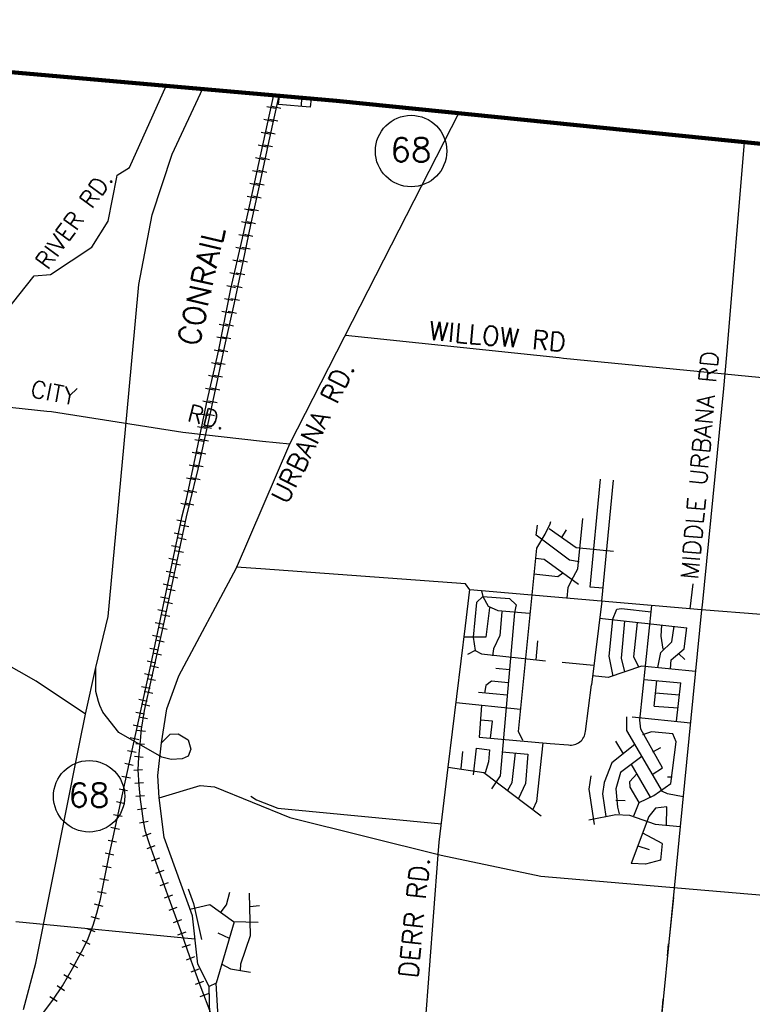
# Model space of a CAD drawing. Header units: feet. Extents: x 1615653 to 1618118, y 708897 to 711917.
# Tile 41 of 183: x 1618075 to 1618084, y 710539 to 710550. Entities that reach past the tile are written whole.
import ezdxf

# ---------------------------------------------------------------- set-up
doc = ezdxf.new("R2010")
doc.units = ezdxf.units.FT
doc.header["$LTSCALE"] = 20
doc.header["$MEASUREMENT"] = 0
for name, color, linetype in [('17_TRAIN_TRAKS', 254, 'Continuous'), ('35_INTERSTATE_ROADS', 130, 'Continuous'), ('36_MAJOR_ROADS', 130, 'Continuous'), ('37_MINOR_ROADS', 130, 'Continuous'), ('38_TOWN_ROADS', 130, 'Continuous'), ('ROAD-TEXT', 2, 'Continuous')]:
    doc.layers.add(name, color=color, linetype=linetype)
doc.layers.add('30_COUNTY_BORDER', color=6, linetype='Continuous', lineweight=100)
doc.styles.add('ROMANS', font='romans')
doc.styles.get("Standard").update_dxf_attribs({"font": 'simplex.shx'})

msp = doc.modelspace()

# ---------------------------------------------------------------- linework, layer by layer
at = {"layer": '17_TRAIN_TRAKS', "linetype": 'Continuous'}
for points in [[(1618077.1821, 710544.12991), (1618077.23341, 710544.33593), (1618077.35111, 710544.87643), (1618077.46478, 710545.42798), (1618077.60461, 710546.04784), (1618077.74143, 710546.74406), (1618077.87824, 710547.32574), (1618078.01606, 710547.97173), (1618078.23453, 710548.96536)], [(1618077.23441, 710544.13387), (1618077.27163, 710544.29273), (1618077.36821, 710544.67952), (1618077.4507, 710545.0653), (1618077.50603, 710545.30541), (1618077.58852, 710545.69622), (1618077.67302, 710546.09104), (1618077.78368, 710546.58432), (1618077.88427, 710547.0555), (1618077.9728, 710547.47745), (1618078.06434, 710547.89035), (1618078.19009, 710548.47405), (1618078.29502, 710548.95976)], [(1618078.25136, 710548.80907), (1618078.15369, 710548.83054)], [(1618078.31405, 710548.81107), (1618078.21631, 710548.83219)], [(1618078.21915, 710548.66256), (1618078.12148, 710548.68404)], [(1618078.28238, 710548.66445), (1618078.18463, 710548.68557)], [(1618078.18693, 710548.51606), (1618078.08927, 710548.53754)], [(1618078.25071, 710548.51784), (1618078.15296, 710548.53895)], [(1618078.15472, 710548.36956), (1618078.05706, 710548.39104)], [(1618078.21909, 710548.37123), (1618078.12133, 710548.39229)], [(1618078.12251, 710548.22306), (1618078.02485, 710548.24454)], [(1618078.1875, 710548.2246), (1618078.08974, 710548.24566)], [(1618078.0903, 710548.07656), (1618077.99263, 710548.09804)], [(1618078.15591, 710548.07796), (1618078.05815, 710548.09902)], [(1618078.05835, 710547.93032), (1618077.96055, 710547.95119)], [(1618078.12432, 710547.93133), (1618078.02656, 710547.95239)], [(1618078.02705, 710547.78363), (1618077.92925, 710547.80449)], [(1618078.09209, 710547.78452), (1618077.99447, 710547.80617)], [(1618077.99575, 710547.63693), (1618077.89795, 710547.65779)], [(1618078.05963, 710547.63808), (1618077.962, 710547.65972)], [(1618077.96446, 710547.49023), (1618077.86666, 710547.51109)], [(1618078.02716, 710547.49164), (1618077.92953, 710547.51328)], [(1618077.93316, 710547.34353), (1618077.83536, 710547.3644)], [(1618077.9962, 710547.34545), (1618077.89833, 710547.36598)], [(1618077.89917, 710547.19637), (1618077.80183, 710547.21926)], [(1618077.9654, 710547.19864), (1618077.86753, 710547.21918)], [(1618077.86483, 710547.05035), (1618077.76749, 710547.07325)], [(1618077.93459, 710547.05184), (1618077.83672, 710547.07238)], [(1618077.83049, 710546.90434), (1618077.73314, 710546.92723)], [(1618077.90326, 710546.90497), (1618077.80547, 710546.92585)], [(1618077.79615, 710546.75832), (1618077.6988, 710546.78122)], [(1618077.87194, 710546.75828), (1618077.77415, 710546.77915)], [(1618077.76666, 710546.61315), (1618077.66854, 710546.63243)], [(1618077.84063, 710546.61158), (1618077.74283, 710546.63246)], [(1618077.73773, 710546.46596), (1618077.63961, 710546.48525)], [(1618077.80807, 710546.46463), (1618077.71049, 710546.48652)], [(1618077.70881, 710546.31878), (1618077.61069, 710546.33806)], [(1618077.77524, 710546.31827), (1618077.67766, 710546.34016)], [(1618077.67989, 710546.17159), (1618077.58176, 710546.19088)], [(1618077.7424, 710546.1719), (1618077.64483, 710546.19379)], [(1618077.65029, 710546.02313), (1618077.55274, 710546.04513)], [(1618077.71021, 710546.0259), (1618077.61242, 710546.04683)], [(1618077.61729, 710545.8768), (1618077.51974, 710545.89881)], [(1618077.67882, 710545.87923), (1618077.58103, 710545.90015)], [(1618077.58428, 710545.73048), (1618077.48673, 710545.75249)], [(1618077.64743, 710545.73255), (1618077.54964, 710545.75348)], [(1618077.55127, 710545.58416), (1618077.45372, 710545.60616)], [(1618077.61634, 710545.58595), (1618077.5185, 710545.6066)], [(1618077.51826, 710545.43783), (1618077.42071, 710545.45984)], [(1618077.58536, 710545.43918), (1618077.48752, 710545.45983)], [(1618077.48779, 710545.29192), (1618077.38985, 710545.3121)], [(1618077.55414, 710545.29153), (1618077.45669, 710545.31398)], [(1618077.45751, 710545.145), (1618077.35957, 710545.16519)], [(1618077.52045, 710545.14536), (1618077.42301, 710545.16781)], [(1618077.42723, 710544.99809), (1618077.32929, 710545.01828)], [(1618077.48781, 710544.99977), (1618077.39002, 710545.02068)], [(1618077.39667, 710544.85067), (1618077.29896, 710544.87195)], [(1618077.45645, 710544.85308), (1618077.35866, 710544.87399)], [(1618077.36475, 710544.7041), (1618077.26704, 710544.72538)], [(1618077.42509, 710544.7064), (1618077.3273, 710544.72731)], [(1618077.33284, 710544.55754), (1618077.23513, 710544.57882)], [(1618077.38963, 710544.55891), (1618077.29261, 710544.58314)], [(1618077.30092, 710544.41097), (1618077.20321, 710544.43225)], [(1618077.35329, 710544.41338), (1618077.25627, 710544.43761)], [(1618077.26687, 710544.26338), (1618077.16983, 710544.28755)], [(1618077.31731, 710544.26851), (1618077.21995, 710544.29132)], [(1618075.50418, 710538.3354), (1618075.70368, 710538.60195), (1618075.81498, 710538.76625), (1618075.92728, 710538.9637), (1618076.03058, 710539.15205), (1618076.09973, 710539.28635), (1618076.16493, 710539.4597), (1618076.20603, 710539.595), (1618076.24913, 710539.7553), (1618076.27523, 710539.8956), (1618076.34943, 710540.25535), (1618076.54993, 710541.18325), (1618076.82568, 710542.43485), (1618077.18098, 710544.12835)], [(1618077.51248, 710538.45262), (1618077.40319, 710538.74122), (1618077.27585, 710539.08392), (1618077.16857, 710539.39456), (1618077.02118, 710539.80141), (1618076.81263, 710540.38962), (1618076.7655, 710540.53191), (1618076.74345, 710540.64815), (1618076.7264, 710540.76339), (1618076.70635, 710540.89867), (1618076.69331, 710541.06401), (1618076.68128, 710541.23737), (1618076.6883, 710541.38267), (1618076.70334, 710541.53298), (1618076.71738, 710541.70534), (1618076.75347, 710541.91778), (1618076.83368, 710542.27552), (1618076.97105, 710542.88878), (1618077.23318, 710544.13315)], [(1618077.22105, 710544.07586), (1618077.12318, 710544.09639)], [(1618077.19025, 710543.92905), (1618077.09238, 710543.94959)], [(1618077.26045, 710544.02004), (1618077.1626, 710544.04066)], [(1618077.22953, 710543.87326), (1618077.13168, 710543.89388)], [(1618077.15945, 710543.78225), (1618077.06158, 710543.80278)], [(1618077.19861, 710543.72649), (1618077.10076, 710543.7471)], [(1618077.12865, 710543.63544), (1618077.03078, 710543.65598)], [(1618077.16769, 710543.57971), (1618077.06984, 710543.60032)], [(1618077.09785, 710543.48864), (1618076.99998, 710543.50917)], [(1618077.13677, 710543.43293), (1618077.03892, 710543.45354)], [(1618077.06705, 710543.34184), (1618076.96919, 710543.36237)], [(1618077.10585, 710543.28615), (1618077.008, 710543.30676)], [(1618077.03625, 710543.19503), (1618076.93839, 710543.21557)], [(1618077.07493, 710543.13937), (1618076.97708, 710543.15998)], [(1618077.00545, 710543.04823), (1618076.90759, 710543.06876)], [(1618076.97466, 710542.90143), (1618076.87679, 710542.92196)], [(1618077.04401, 710542.99259), (1618076.94616, 710543.01321)], [(1618077.01254, 710542.84528), (1618076.91496, 710542.86714)], [(1618076.94386, 710542.75462), (1618076.84599, 710542.77515)], [(1618076.97976, 710542.69891), (1618076.88217, 710542.72077)], [(1618076.91306, 710542.60782), (1618076.81519, 710542.62835)], [(1618076.88226, 710542.46101), (1618076.78439, 710542.48155)], [(1618076.94697, 710542.55254), (1618076.84939, 710542.57439)], [(1618076.91418, 710542.40616), (1618076.8166, 710542.42802)], [(1618076.85024, 710542.31396), (1618076.75258, 710542.33547)], [(1618076.8814, 710542.25978), (1618076.78382, 710542.28166)], [(1618076.81797, 710542.16747), (1618076.72031, 710542.18899)], [(1618076.84858, 710542.11341), (1618076.751, 710542.13529)], [(1618076.78569, 710542.02098), (1618076.68804, 710542.0425)], [(1618076.81576, 710541.96705), (1618076.71818, 710541.98893)], [(1618076.75342, 710541.8745), (1618076.65576, 710541.89601)], [(1618076.78798, 710541.82235), (1618076.68939, 710541.8391)], [(1618076.72115, 710541.72801), (1618076.62349, 710541.74952)], [(1618076.76536, 710541.67854), (1618076.66569, 710541.68666)], [(1618076.68887, 710541.58152), (1618076.59122, 710541.60304)], [(1618076.6566, 710541.43504), (1618076.55894, 710541.45655)], [(1618076.75318, 710541.52904), (1618076.65351, 710541.53716)], [(1618076.73817, 710541.37886), (1618076.63866, 710541.38882)], [(1618076.62433, 710541.28855), (1618076.52667, 710541.31006)], [(1618076.73139, 710541.23749), (1618076.63163, 710541.23056)], [(1618076.59222, 710541.14223), (1618076.49447, 710541.16335)], [(1618076.56054, 710540.99562), (1618076.46279, 710541.01674)], [(1618076.74178, 710541.08785), (1618076.64202, 710541.08092)], [(1618076.75334, 710540.93876), (1618076.65365, 710540.9309)], [(1618076.52886, 710540.849), (1618076.43111, 710540.87012)], [(1618076.77248, 710540.79351), (1618076.67356, 710540.77884)], [(1618076.49718, 710540.70238), (1618076.39943, 710540.7235)], [(1618076.4655, 710540.55577), (1618076.36775, 710540.57689)], [(1618076.79452, 710540.64718), (1618076.69628, 710540.62854)], [(1618076.82622, 710540.50761), (1618076.73129, 710540.47617)], [(1618076.43382, 710540.40915), (1618076.33607, 710540.43027)], [(1618076.87388, 710540.36649), (1618076.77963, 710540.33307)], [(1618076.40213, 710540.26253), (1618076.30439, 710540.28366)], [(1618076.924, 710540.22511), (1618076.82975, 710540.1917)], [(1618076.37176, 710540.11612), (1618076.27383, 710540.13632)], [(1618076.34146, 710539.96921), (1618076.24353, 710539.98941)], [(1618076.97413, 710540.08374), (1618076.87988, 710540.05032)], [(1618077.02426, 710539.94236), (1618076.93001, 710539.90894)], [(1618076.31258, 710539.82302), (1618076.21427, 710539.84131)], [(1618077.07438, 710539.80135), (1618076.98036, 710539.76729)], [(1618076.27877, 710539.67296), (1618076.1822, 710539.69893)], [(1618077.12548, 710539.66032), (1618077.03146, 710539.62626)], [(1618076.23764, 710539.52705), (1618076.14196, 710539.55612)], [(1618077.17657, 710539.51929), (1618077.08255, 710539.48523)], [(1618076.18905, 710539.3818), (1618076.09545, 710539.41701)], [(1618077.22741, 710539.37737), (1618077.13289, 710539.34473)], [(1618076.13081, 710539.23749), (1618076.0419, 710539.28327)], [(1618077.27637, 710539.23559), (1618077.18185, 710539.20294)], [(1618076.06088, 710539.10332), (1618075.9732, 710539.15141)], [(1618077.32509, 710539.09495), (1618077.23136, 710539.06012)], [(1618075.98875, 710538.9718), (1618075.90107, 710539.01989)], [(1618075.91471, 710538.84046), (1618075.82778, 710538.8899)], [(1618077.37734, 710538.95434), (1618077.2836, 710538.91951)], [(1618075.83608, 710538.70825), (1618075.75329, 710538.76433)], [(1618077.42959, 710538.81374), (1618077.33585, 710538.77891)], [(1618075.75195, 710538.58406), (1618075.66916, 710538.64014)], [(1618077.48226, 710538.67362), (1618077.38874, 710538.63821)]]:
    msp.add_lwpolyline(points, dxfattribs=at)
at = {"layer": '30_COUNTY_BORDER', "linetype": 'Continuous'}
msp.add_lwpolyline([(1618067.54456, 710549.82746), (1618071.7107, 710549.4767), (1618073.20535, 710549.38957), (1618075.04739, 710549.24234), (1618078.95372, 710548.8988), (1618085.02754, 710548.2848)], dxfattribs=at)
msp.add_lwpolyline([(1618067.54456, 710549.82746), (1618071.7107, 710549.4767), (1618073.20535, 710549.38957), (1618075.04739, 710549.24234), (1618078.95372, 710548.8988), (1618085.02754, 710548.2848)], dxfattribs=at)
at = {"layer": '35_INTERSTATE_ROADS', "linetype": 'Continuous'}
for points in [[(1618077.07133, 710548.28645), (1618077.42126, 710549.04053)], [(1618079.58515, 710547.25068), (1618080.35867, 710548.76651)], [(1618076.83975, 710547.59125), (1618077.07133, 710548.28645)], [(1618076.68738, 710546.79688), (1618076.83975, 710547.59125)], [(1618078.42067, 710544.96972), (1618079.58515, 710547.25068)], [(1618076.57277, 710545.54544), (1618076.68738, 710546.79688)], [(1618076.33851, 710542.99531), (1618076.57277, 710545.54544)], [(1618077.80615, 710543.54926), (1618078.42067, 710544.96972)], [(1618077.14651, 710542.31313), (1618077.80615, 710543.54926)], [(1618076.19455, 710542.41026), (1618076.33851, 710542.99531)], [(1618076.07716, 710541.8764), (1618076.19455, 710542.41026)], [(1618076.19617, 710542.13598), (1618076.19455, 710542.41026)], [(1618077.00917, 710541.93547), (1618077.14651, 710542.31313)], [(1618076.225, 710542.01987), (1618076.19617, 710542.13598)], [(1618076.24098, 710541.97623), (1618076.225, 710542.01987)], [(1618076.27644, 710541.89986), (1618076.24098, 710541.97623)], [(1618076.94702, 710541.54881), (1618077.00917, 710541.93547)], [(1618076.00933, 710541.53429), (1618076.07716, 710541.8764)], [(1618076.45996, 710541.66647), (1618076.27644, 710541.89986)], [(1618076.9513, 710541.38436), (1618076.45996, 710541.66647)], [(1618076.94702, 710541.54881), (1618077.04754, 710541.6462)], [(1618077.04754, 710541.6462), (1618077.14066, 710541.6501)], [(1618077.14066, 710541.6501), (1618077.25249, 710541.58113)], [(1618077.25249, 710541.58113), (1618077.28444, 710541.47515)], [(1618075.5093, 710539.02248), (1618076.00933, 710541.53429)], [(1618076.90592, 710541.17216), (1618076.94702, 710541.54881)], [(1618077.28444, 710541.47515), (1618077.25444, 710541.39411)], [(1618077.05962, 710541.35748), (1618076.9513, 710541.38436)], [(1618077.18391, 710541.36371), (1618077.05962, 710541.35748)], [(1618077.25444, 710541.39411), (1618077.18391, 710541.36371)], [(1618076.91995, 710540.91772), (1618076.90592, 710541.17216)], [(1618076.91995, 710540.91772), (1618077.39212, 710541.05796)], [(1618077.39212, 710541.05796), (1618077.55753, 710541.04494)], [(1618077.55753, 710541.04494), (1618078.41766, 710540.69132)], [(1618076.97709, 710540.46293), (1618076.91995, 710540.91772)], [(1618078.41766, 710540.69132), (1618080.15396, 710540.26158)], [(1618077.3019, 710539.56638), (1618076.97709, 710540.46293)], [(1618080.15396, 710540.26158), (1618081.29679, 710540.02117)], [(1618081.29679, 710540.02117), (1618083.84837, 710539.80098)], [(1618077.36505, 710539.01342), (1618077.3019, 710539.56638)], [(1618075.36783, 710538.49464), (1618075.5093, 710539.02248)], [(1618077.49538, 710538.75598), (1618077.36505, 710539.01342)], [(1618077.51142, 710538.10585), (1618077.49538, 710538.75598)]]:
    msp.add_lwpolyline(points, dxfattribs=at)
at = {"layer": '36_MAJOR_ROADS', "linetype": 'Continuous'}
for p, q in [((1618080.12008, 710540.26997), (1618080.13068, 710540.41042)), ((1618079.95086, 710538.02648), (1618080.11964, 710540.26417))]:
    msp.add_line(p, q, dxfattribs=at)
for points in [[(1618083.62689, 710548.42499), (1618083.42121, 710545.99014), (1618083.38843, 710545.60488), (1618083.14333, 710543.12301), (1618083.13809, 710543.07037), (1618082.89347, 710540.58992), (1618082.82383, 710539.88398), (1618082.6357, 710537.99103), (1618082.57479, 710537.4209), (1618082.50698, 710536.5901), (1618082.45051, 710536.29403), (1618082.9637, 710535.8346)], [(1618073.41101, 710546.30296), (1618073.68245, 710546.1424), (1618073.90818, 710546.07841), (1618074.43097, 710545.63983), (1618074.85251, 710545.42846), (1618075.63478, 710545.34475), (1618075.68711, 710545.33981), (1618077.19244, 710545.10302), (1618078.10607, 710544.99989), (1618078.42067, 710544.96972)], [(1618083.13809, 710543.07037), (1618080.61394, 710543.28887), (1618080.48085, 710543.30026), (1618080.43181, 710543.36752), (1618078.08615, 710543.53818), (1618077.8046, 710543.55827)], [(1618080.23529, 710541.27023), (1618080.43183, 710542.88564), (1618080.48185, 710543.30227)], [(1618087.75561, 710542.64733), (1618086.52914, 710542.75172), (1618085.22476, 710542.88745), (1618084.50525, 710542.96195), (1618083.13809, 710543.07037)], [(1618080.13068, 710540.41042), (1618080.23529, 710541.27023)], [(1618078.70017, 710538.1274), (1618077.86338, 710538.18483), (1618077.72853, 710538.17333), (1618077.60142, 710538.33898), (1618077.5754, 710538.79676), (1618077.49538, 710538.75598)]]:
    msp.add_lwpolyline(points, dxfattribs=at)
at = {"layer": '37_MINOR_ROADS'}
for p, q in [((1618081.80645, 710541.67782), (1618081.87699, 710542.20935)), ((1618081.40346, 710541.53793), (1618081.61223, 710541.52263))]:
    msp.add_line(p, q, dxfattribs=at)
at = {"layer": '37_MINOR_ROADS', "linetype": 'Continuous'}
for points in [[(1618073.33566, 710549.3792), (1618075.75697, 710549.18317)], [(1618075.75697, 710549.18317), (1618077.00556, 710549.07901)], [(1618076.43671, 710548.0251), (1618076.44094, 710548.04906), (1618076.58036, 710548.13636), (1618077.00556, 710549.07901)], [(1618077.00556, 710549.07901), (1618079.47831, 710548.84941)], [(1618078.66266, 710548.92583), (1618078.6507, 710548.82707), (1618078.28882, 710548.85583), (1618078.29937, 710548.95927)], [(1618078.55224, 710548.83489), (1618078.55641, 710548.93548)], [(1618079.47831, 710548.84941), (1618081.94905, 710548.59981)], [(1618081.94905, 710548.59981), (1618084.41916, 710548.34563)], [(1618075.06349, 710546.07687), (1618075.15331, 710546.47257), (1618075.48904, 710546.89603), (1618075.67603, 710546.91052), (1618076.15132, 710547.22203), (1618076.33642, 710547.52087), (1618076.43671, 710548.0251)], [(1618079.05693, 710546.21602), (1618081.50365, 710545.95856)], [(1618081.50365, 710545.95856), (1618081.55516, 710545.95314), (1618083.95146, 710545.71736)], [(1618082.01082, 710543.31968), (1618081.86198, 710543.3304), (1618081.97911, 710544.56681)], [(1618081.99558, 710543.16927), (1618082.12627, 710544.55522)], [(1618081.08811, 710541.57406), (1618081.04006, 710541.67543), (1618081.2513, 710543.77647), (1618081.3454, 710543.93598), (1618081.40222, 710544.05495)], [(1618081.40222, 710544.05495), (1618081.40847, 710544.08126)], [(1618081.59703, 710543.20377), (1618081.60937, 710543.32546), (1618081.64724, 710543.40575), (1618081.71941, 710543.53858), (1618081.77588, 710544.11601)], [(1618081.73283, 710543.61844), (1618081.62571, 710543.64052), (1618081.24329, 710543.92537), (1618081.2573, 710544.04123)], [(1618081.38945, 710544.00121), (1618081.70122, 710543.78525), (1618082.12928, 710543.74188)], [(1618081.53461, 710543.89799), (1618081.58867, 710543.98541)], [(1618076.07716, 710541.8764), (1618075.51326, 710542.25339), (1618074.92304, 710542.58418), (1618074.72885, 710542.8423), (1618074.67849, 710543.41242), (1618074.71149, 710543.73672)], [(1618081.23565, 710543.66024), (1618081.33269, 710543.6517), (1618081.72582, 710543.36452)], [(1618081.21478, 710543.48398), (1618081.48951, 710543.45219), (1618081.54903, 710543.49422)], [(1618083.00524, 710543.08187), (1618083.04117, 710543.36648)], [(1618080.61394, 710543.28887), (1618080.6316, 710543.22402), (1618080.69177, 710543.1121), (1618080.80076, 710543.06221), (1618081.16632, 710543.03112)], [(1618080.6316, 710543.22402), (1618080.55652, 710543.15477), (1618080.5208, 710542.75716), (1618080.5415, 710542.60578), (1618080.61442, 710542.56613), (1618081.3474, 710542.48635)], [(1618080.6316, 710543.22402), (1618080.93684, 710543.19929), (1618081.01303, 710543.12666), (1618080.99454, 710543.03938)], [(1618081.99558, 710543.16927), (1618081.87699, 710542.20935)], [(1618080.70784, 710543.09353), (1618080.66664, 710542.75834), (1618080.41598, 710542.75537)], [(1618080.99454, 710543.03938), (1618080.82782, 710541.17061), (1618080.73071, 710541.01906)], [(1618080.84742, 710543.04684), (1618080.82682, 710542.7754), (1618080.75457, 710542.62184), (1618080.74295, 710542.54432)], [(1618082.11641, 710542.95702), (1618082.16688, 710543.07748), (1618082.21851, 710543.08649), (1618082.56076, 710543.04637)], [(1618082.57077, 710541.18566), (1618082.6879, 710541.26093), (1618082.44078, 710541.7025), (1618082.42937, 710541.80684), (1618082.56809, 710543.11941)], [(1618081.96864, 710542.97287), (1618082.96821, 710542.86572)], [(1618082.11641, 710542.95702), (1618082.07297, 710542.54094), (1618082.11954, 710542.31157)], [(1618082.25722, 710542.3595), (1618082.21855, 710542.51567), (1618082.25799, 710542.9419)], [(1618082.41702, 710542.41513), (1618082.36053, 710542.53152), (1618082.40432, 710542.92624)], [(1618082.63588, 710542.4078), (1618082.67116, 710542.5817), (1618082.79837, 710542.70532), (1618082.82411, 710542.88132)], [(1618082.67887, 710542.89686), (1618082.67136, 710542.76903), (1618082.69291, 710542.61883)], [(1618082.78119, 710542.39356), (1618082.78701, 710542.49639), (1618082.93612, 710542.62467), (1618082.96821, 710542.86572)], [(1618081.24208, 710542.49653), (1618081.26127, 710542.71312)], [(1618080.5415, 710542.60578), (1618080.45351, 710542.55908)], [(1618081.53962, 710542.4723), (1618081.90002, 710542.43818)], [(1618082.87416, 710542.57136), (1618082.94619, 710542.50141)], [(1618080.93604, 710542.383), (1618080.77977, 710542.39804)], [(1618083.06857, 710542.3654), (1618082.44863, 710542.42614), (1618082.06821, 710542.29366), (1618081.88701, 710542.31273)], [(1618080.92285, 710542.23499), (1618080.72871, 710542.25251), (1618080.66564, 710542.20534), (1618080.65124, 710542.11691)], [(1618082.47867, 710542.27058), (1618082.90114, 710542.23444)], [(1618082.5938, 710541.96748), (1618082.62551, 710542.25803)], [(1618082.85176, 710541.7933), (1618082.90114, 710542.23444)], [(1618080.9103, 710542.0942), (1618080.58054, 710542.12304)], [(1618082.61019, 710542.11765), (1618082.88575, 710542.09657)], [(1618081.06354, 710541.92763), (1618080.32372, 710542.00554)], [(1618080.61594, 710541.97476), (1618080.58755, 710541.6112)], [(1618082.5938, 710541.96748), (1618082.86915, 710541.94846)], [(1618080.71935, 710541.60142), (1618080.74172, 710541.79385), (1618080.6027, 710541.80511)], [(1618082.92694, 710540.92935), (1618082.74672, 710540.96147), (1618082.6879, 710540.99096), (1618082.28145, 710541.68647), (1618082.28245, 710541.84504)], [(1618082.34352, 710541.84404), (1618083.0122, 710541.77723)], [(1618080.58755, 710541.6112), (1618081.40346, 710541.53793)], [(1618082.2424, 710541.42151), (1618082.15531, 710541.56704)], [(1618082.36254, 710540.71295), (1618082.42097, 710540.86286), (1618082.58935, 710540.94448), (1618082.78696, 710541.08136), (1618082.84463, 710541.55839), (1618082.80904, 710541.64833), (1618082.56173, 710541.67213), (1618082.46165, 710541.6403)], [(1618080.38132, 710541.25391), (1618080.40134, 710541.44961)], [(1618080.52248, 710541.18064), (1618080.55852, 710541.48675)], [(1618080.55852, 710541.48675), (1618080.70882, 710541.46869), (1618080.69704, 710541.32957), (1618080.65863, 710541.20473)], [(1618081.31837, 710541.54797), (1618081.24653, 710540.87594), (1618081.20414, 710540.78487)], [(1618082.37396, 710541.52641), (1618082.11025, 710541.31914), (1618082.0206, 710541.09315), (1618082.00225, 710540.96466), (1618082.04118, 710540.70392)], [(1618082.57985, 710541.44215), (1618082.67161, 710541.49385)], [(1618080.85251, 710541.44582), (1618081.14797, 710541.41672), (1618081.12147, 710541.07948), (1618081.04097, 710540.91045)], [(1618080.9166, 710541.00653), (1618080.96685, 710541.091), (1618081.00516, 710541.4312)], [(1618082.45319, 710541.38922), (1618082.20937, 710541.20874), (1618082.15531, 710541.01917), (1618082.1745, 710540.81012), (1618082.19335, 710540.73303)], [(1618080.23529, 710541.27023), (1618080.64164, 710541.20918), (1618081.29735, 710540.71295)], [(1618082.55375, 710540.92472), (1618082.32965, 710541.30478)], [(1618081.91003, 710540.61259), (1618081.84757, 710541.01594), (1618081.87399, 710541.16759)], [(1618082.42097, 710540.86286), (1618082.31849, 710541.03813), (1618082.31348, 710541.10336), (1618082.39559, 710541.19297)], [(1618082.74833, 710541.15674), (1618082.8009, 710541.15849)], [(1618077.9715, 710540.93681), (1618078.03828, 710540.8954), (1618078.27969, 710540.79698), (1618080.15604, 710540.61886)], [(1618082.15531, 710540.88859), (1618082.26114, 710540.88756)], [(1618082.73569, 710540.59664), (1618082.73796, 710540.81432), (1618082.61081, 710540.79726), (1618082.53365, 710540.7026), (1618082.3305, 710540.16498)], [(1618081.84496, 710540.66578), (1618082.15461, 710540.72716), (1618082.31066, 710540.71976), (1618082.60709, 710540.61524), (1618082.89347, 710540.58992)], [(1618082.6839, 710540.39481), (1618082.46365, 710540.51223)], [(1618082.6839, 710540.39481), (1618082.66588, 710540.20311), (1618082.49343, 710540.15735), (1618082.3305, 710540.16498)], [(1618082.40784, 710540.36725), (1618082.53673, 710540.32455)], [(1618077.25483, 710539.87694), (1618077.31407, 710539.70805), (1618077.406, 710539.29383)], [(1618077.63238, 710539.61286), (1618077.69483, 710539.69242), (1618077.73036, 710539.8378)], [(1618077.85265, 710538.93498), (1618077.85844, 710539.01526), (1618077.969, 710539.34262), (1618077.95761, 710539.82475)], [(1618077.27493, 710539.64085), (1618077.50172, 710539.69426), (1618077.77474, 710539.50083), (1618078.05772, 710539.49456)], [(1618077.96062, 710539.6732), (1618078.06974, 710539.68525)], [(1618075.27848, 710539.50091), (1618077.33211, 710539.30195)], [(1618077.78141, 710539.49556), (1618077.5754, 710538.79676)], [(1618077.72597, 710539.30743), (1618077.59721, 710539.3681)], [(1618077.63885, 710539.01181), (1618077.74077, 710538.95723), (1618077.96762, 710538.92249)]]:
    msp.add_lwpolyline(points, dxfattribs=at)
at = {"layer": '37_MINOR_ROADS'}
msp.add_arc((1618081.63662, 710541.69125), 0.17037, 261.771323, 355.480878, dxfattribs=at)
at = {"layer": '38_TOWN_ROADS', "linetype": 'Continuous'}
for points in [[(1618082.77301, 710539.34019), (1618082.81804, 710539.77677)], [(1618082.74799, 710539.10835), (1618082.759, 710539.24585)], [(1618082.6279, 710537.76248), (1618082.69796, 710538.61356)]]:
    msp.add_lwpolyline(points, dxfattribs=at)
at = {"layer": 'ROAD-TEXT'}
for centre in [(1618079.80859, 710548.32341), (1618076.11873, 710540.93448)]:
    msp.add_circle(centre, 0.40913, dxfattribs=at)

# ---------------------------------------------------------------- texts
at = {"layer": '17_TRAIN_TRAKS', "linetype": 'Continuous'}
msp.add_text('CONRAIL', height=0.25, rotation=77.287917, dxfattribs=at).set_placement((1618077.37306, 710546.07629))
at = {"layer": 'ROAD-TEXT'}
for p in [(1618079.57114, 710548.20071), (1618075.88128, 710540.81177)]:
    msp.add_text('68', height=0.274625, dxfattribs=at).set_placement(p)
for s, height, rotation, p in [('RIVER RD.', 0.195, 54.164412, (1618075.64566, 710546.95216)), ('WILLOW RD', 0.216, 354.972781, (1618080.00384, 710546.16329)), ('MIDDLE URBANA RD', 0.2, 84.8021, (1618083.09674, 710543.40995)), ('CITY', 0.195, 349.047806, (1618075.4364, 710545.51006)), ('RD.', 0.195, 345.966113, (1618077.23408, 710545.23615))]:
    msp.add_text(s, height=height, rotation=rotation, dxfattribs=at).set_placement(p)
at = {"layer": 'ROAD-TEXT', "style": 'ROMANS'}
for s, rotation, p in [('URBANA RD.', 63.704562, (1618078.38957, 710544.26781)), ('DERR RD.', 84.198581, (1618079.88208, 710538.84547))]:
    msp.add_text(s, height=0.216, rotation=rotation, dxfattribs=at).set_placement(p)

doc.saveas('drawing.dxf')
